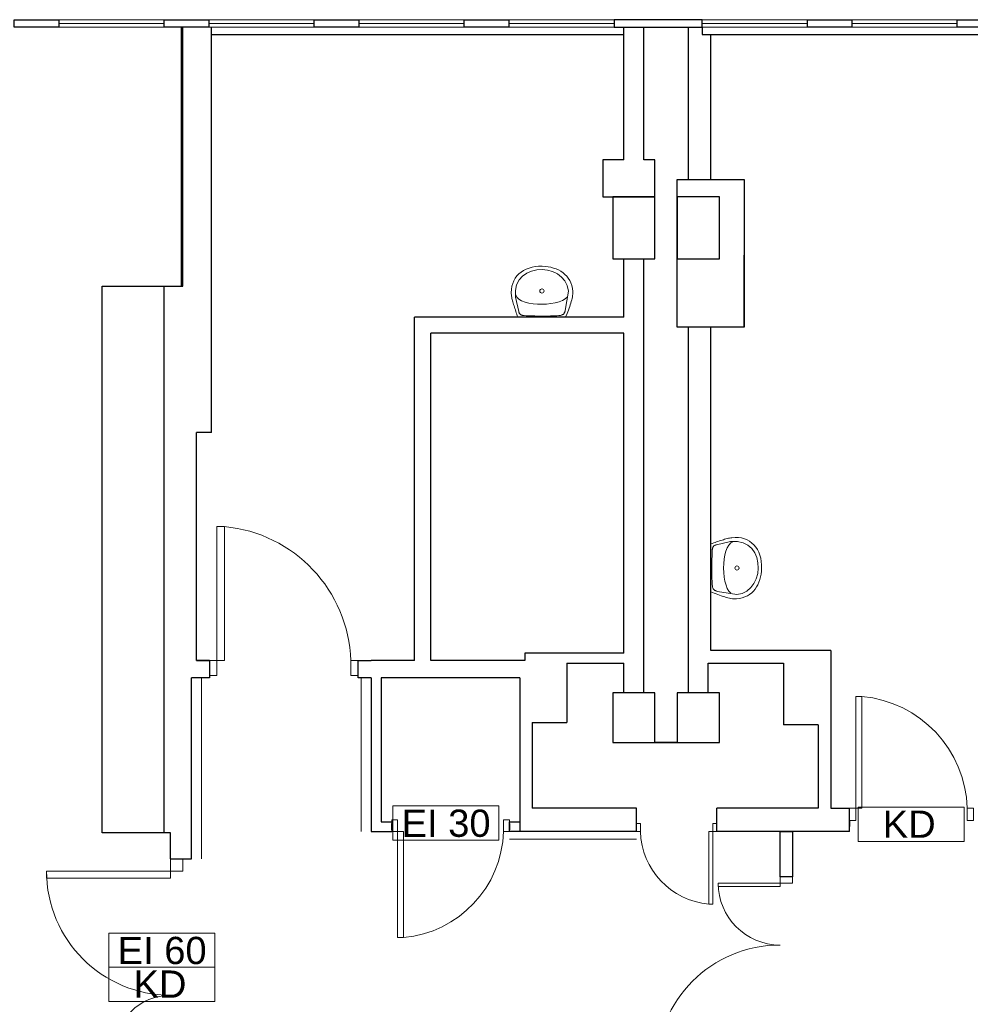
# Model space of a CAD drawing. Header units: millimetres. Extents: x 6612729504 to 6612744462, y 5733542327 to 5733549367.
# Tile 73 of 109: x 6612738877 to 6612739644, y 5733546924 to 5733547718. Entities that reach past the tile are written whole.
import ezdxf

# ---------------------------------------------------------------- set-up
doc = ezdxf.new("R2010")
doc.units = ezdxf.units.MM
doc.header["$MEASUREMENT"] = 0
for name, color, linetype in [('!!!!_CIENKIE czerwone LINIE', 7, 'Continuous'), ('!!!!_SCIANY GRUBE', 7, 'Continuous'), ('___OPISY', 7, 'Continuous'), ('A-ARM', 7, 'Continuous'), ('dwa_barierki', 7, 'Continuous'), ('dwa_DRZWI', 7, 'Continuous'), ('STOLARKAOKIENNA', 7, 'Continuous'), ('WIDOK', 7, 'Continuous'), ('WYPOSAZ', 7, 'Continuous')]:
    doc.layers.add(name, color=color, linetype=linetype)
doc.styles.add('GENERATED_STYLE_1', font='arial.ttf')

msp = doc.modelspace()

# ---------------------------------------------------------------- linework, layer by layer
at = {"layer": '!!!!_CIENKIE czerwone LINIE', "color": 252, "lineweight": 20}
for points in [[(6612739263.605215, 5733547083.575229), (6612739177.974068, 5733547083.575229), (6612739177.974068, 5733547056.033253), (6612739263.605215, 5733547056.033253)], [(6612739639.091083, 5733547082.470095), (6612739553.459934, 5733547082.470095), (6612739553.459934, 5733547054.886401), (6612739639.091083, 5733547054.886401)], [(6612739034.449043, 5733546980.906321), (6612738948.817895, 5733546980.906321), (6612738948.817895, 5733546925.822368), (6612739034.449043, 5733546925.822368)]]:
    msp.add_lwpolyline(points, close=True, dxfattribs=at)
for points in [[(6612739177.974068, 5733547056.033253), (6612739263.605215, 5733547056.033253)], [(6612739553.459934, 5733547054.844686), (6612739639.091083, 5733547054.844686)], [(6612738948.817895, 5733546953.364344), (6612739034.449043, 5733546953.364344)], [(6612738948.817895, 5733546925.822368), (6612739034.449043, 5733546925.822368)]]:
    msp.add_lwpolyline(points, dxfattribs=at)
at = {"layer": '!!!!_SCIANY GRUBE', "color": 252, "lineweight": 30}
for p, q in [((6612739007.51649, 5733547502.844686), (6612739007.51649, 5733547711.844687)), ((6612739007.51649, 5733547502.844686), (6612739007.51649, 5733547711.844687)), ((6612739007.51649, 5733547502.844686), (6612739007.51649, 5733547711.844687)), ((6612739008.516489, 5733547502.844686), (6612739008.516489, 5733547711.844687)), ((6612739008.516489, 5733547502.844686), (6612739008.516489, 5733547711.844687)), ((6612739008.516489, 5733547502.844686), (6612739008.516489, 5733547711.844687)), ((6612739031.516489, 5733547384.844687), (6612739031.516489, 5733547711.844687)), ((6612739031.516489, 5733547384.844687), (6612739031.516489, 5733547711.844687)), ((6612739031.516489, 5733547384.844687), (6612739031.516489, 5733547711.844687)), ((6612739031.516489, 5733547384.844687), (6612739031.516489, 5733547711.844687)), ((6612739031.516489, 5733547384.844687), (6612739031.516489, 5733547711.844687)), ((6612739031.516489, 5733547384.844687), (6612739031.516489, 5733547711.844687)), ((6612739364.51649, 5733547604.844687), (6612739364.51649, 5733547711.844687)), ((6612739380.51649, 5733547604.844687), (6612739380.51649, 5733547711.844687)), ((6612739416.51649, 5733547588.844687), (6612739416.51649, 5733547711.844687)), ((6612739427.51649, 5733547711.844687), (6612739427.51649, 5733547705.844687)), ((6612739434.516489, 5733547675.844687), (6612739434.516489, 5733547705.844687)), ((6612739434.516489, 5733547588.844687), (6612739434.516489, 5733547675.844687)), ((6612739364.51649, 5733547604.844687), (6612739347.51649, 5733547604.844687)), ((6612739347.51649, 5733547604.844687), (6612739347.51649, 5733547574.844686)), ((6612739389.516489, 5733547604.844687), (6612739380.51649, 5733547604.844687)), ((6612739389.516489, 5733547574.844686), (6612739389.516489, 5733547604.844687)), ((6612739407.51649, 5733547588.844687), (6612739461.51649, 5733547588.844687)), ((6612739407.51649, 5733547469.844687), (6612739407.51649, 5733547588.844687)), ((6612739461.51649, 5733547588.844687), (6612739461.51649, 5733547469.844687)), ((6612739347.51649, 5733547574.844686), (6612739389.516489, 5733547574.844686)), ((6612739389.516489, 5733547574.844686), (6612739355.516489, 5733547574.844686)), ((6612739355.516489, 5733547574.844686), (6612739355.516489, 5733547524.844686)), ((6612739389.516489, 5733547524.844686), (6612739389.516489, 5733547574.844686)), ((6612739441.51649, 5733547574.844686), (6612739407.51649, 5733547574.844686)), ((6612739407.51649, 5733547574.844686), (6612739407.51649, 5733547524.844686)), ((6612739441.51649, 5733547524.844686), (6612739441.51649, 5733547574.844686)), ((6612739461.51649, 5733547469.844687), (6612739461.51649, 5733547527.844687)), ((6612739461.51649, 5733547527.844687), (6612739461.56649, 5733547527.844687)), ((6612739355.516489, 5733547524.844686), (6612739389.516489, 5733547524.844686)), ((6612739364.51649, 5733547477.844687), (6612739364.51649, 5733547524.844686)), ((6612739380.51649, 5733547174.844686), (6612739380.51649, 5733547524.844686)), ((6612739407.51649, 5733547524.844686), (6612739441.51649, 5733547524.844686)), ((6612738993.516489, 5733547061.844686), (6612738993.516489, 5733547502.844686)), ((6612738993.516489, 5733547502.844686), (6612739007.51649, 5733547502.844686)), ((6612738993.516489, 5733547061.844686), (6612738993.516489, 5733547502.844686)), ((6612738993.516489, 5733547502.844686), (6612739007.51649, 5733547502.844686)), ((6612738993.516489, 5733547502.844686), (6612739007.51649, 5733547502.844686)), ((6612738993.516489, 5733547061.844686), (6612738993.516489, 5733547502.844686)), ((6612738993.516489, 5733547502.844686), (6612739008.516489, 5733547502.844686)), ((6612738993.516489, 5733547061.844686), (6612738993.516489, 5733547502.844686)), ((6612738993.516489, 5733547502.844686), (6612739008.516489, 5733547502.844686)), ((6612738993.516489, 5733547061.844686), (6612738993.516489, 5733547502.844686)), ((6612738993.516489, 5733547502.844686), (6612739008.516489, 5733547502.844686)), ((6612739195.516489, 5733547200.844686), (6612739195.516489, 5733547477.844687)), ((6612739364.51649, 5733547477.844687), (6612739195.516489, 5733547477.844687)), ((6612739208.516489, 5733547200.844686), (6612739208.516489, 5733547464.844687)), ((6612739364.51649, 5733547464.844687), (6612739208.516489, 5733547464.844687)), ((6612739364.51649, 5733547206.844686), (6612739364.51649, 5733547464.844687)), ((6612739461.51649, 5733547469.844687), (6612739407.51649, 5733547469.844687)), ((6612739416.51649, 5733547174.844686), (6612739416.51649, 5733547469.844687)), ((6612739434.516489, 5733547208.844686), (6612739434.516489, 5733547469.844687)), ((6612739461.51649, 5733547469.844687), (6612739461.56649, 5733547469.844687)), ((6612739019.516489, 5733547200.844686), (6612739019.516489, 5733547384.844687)), ((6612739031.516489, 5733547384.844687), (6612739019.516489, 5733547384.844687)), ((6612739019.516489, 5733547200.844686), (6612739019.516489, 5733547384.844687)), ((6612739031.516489, 5733547384.844687), (6612739019.516489, 5733547384.844687)), ((6612739019.516489, 5733547200.844686), (6612739019.516489, 5733547384.844687)), ((6612739031.516489, 5733547384.844687), (6612739019.516489, 5733547384.844687)), ((6612739019.516489, 5733547200.844686), (6612739019.516489, 5733547384.844687)), ((6612739031.516489, 5733547384.844687), (6612739019.516489, 5733547384.844687)), ((6612739019.516489, 5733547200.844686), (6612739019.516489, 5733547384.844687)), ((6612739031.516489, 5733547384.844687), (6612739019.516489, 5733547384.844687)), ((6612739019.516489, 5733547200.844686), (6612739019.516489, 5733547384.844687)), ((6612739031.516489, 5733547384.844687), (6612739019.516489, 5733547384.844687)), ((6612739284.51649, 5733547206.844686), (6612739284.51649, 5733547200.844686)), ((6612739364.51649, 5733547206.844686), (6612739284.51649, 5733547206.844686)), ((6612739364.51649, 5733547206.844686), (6612739326.516489, 5733547206.844686)), ((6612739531.51649, 5733547208.844686), (6612739434.516489, 5733547208.844686)), ((6612739475.51649, 5733547208.844686), (6612739434.516489, 5733547208.844686)), ((6612739531.51649, 5733547208.844686), (6612739531.51649, 5733547081.844686)), ((6612739030.01649, 5733547200.844686), (6612739019.516489, 5733547200.844686)), ((6612739030.01649, 5733547200.844686), (6612739019.516489, 5733547200.844686)), ((6612739030.01649, 5733547200.844686), (6612739019.516489, 5733547200.844686)), ((6612739019.516489, 5733547200.844686), (6612739030.01649, 5733547200.844686)), ((6612739030.01649, 5733547200.844686), (6612739019.516489, 5733547200.844686)), ((6612739030.01649, 5733547200.844686), (6612739019.516489, 5733547200.844686)), ((6612739030.01649, 5733547200.844686), (6612739019.516489, 5733547200.844686)), ((6612739019.516489, 5733547200.844686), (6612739030.01649, 5733547200.844686)), ((6612739030.01649, 5733547200.844686), (6612739030.01649, 5733547186.844686)), ((6612739030.01649, 5733547200.844686), (6612739030.01649, 5733547186.844686)), ((6612739030.01649, 5733547200.844686), (6612739030.01649, 5733547186.844686)), ((6612739030.01649, 5733547200.844686), (6612739030.01649, 5733547186.844686)), ((6612739195.516489, 5733547200.844686), (6612739160.51649, 5733547200.844686)), ((6612739284.51649, 5733547200.844686), (6612739208.516489, 5733547200.844686)), ((6612739318.51649, 5733547198.844687), (6612739318.51649, 5733547150.844686)), ((6612739318.51649, 5733547198.844687), (6612739364.51649, 5733547198.844687)), ((6612739364.51649, 5733547174.844686), (6612739364.51649, 5733547198.844687)), ((6612739432.51649, 5733547174.844686), (6612739432.51649, 5733547198.844687)), ((6612739432.51649, 5733547198.844687), (6612739493.277411, 5733547198.844687)), ((6612739493.277411, 5733547198.844687), (6612739493.277411, 5733547148.844686)), ((6612739015.516489, 5733547040.844685), (6612739015.516489, 5733547186.844686)), ((6612739030.01649, 5733547186.844686), (6612739015.516489, 5733547186.844686)), ((6612739015.516489, 5733547040.844685), (6612739015.516489, 5733547186.844686)), ((6612739030.01649, 5733547186.844686), (6612739015.516489, 5733547186.844686)), ((6612739030.01649, 5733547186.844686), (6612739019.516489, 5733547186.844686)), ((6612739030.01649, 5733547186.844686), (6612739019.516489, 5733547186.844686)), ((6612739030.01649, 5733547186.844686), (6612739019.516489, 5733547186.844686)), ((6612739030.01649, 5733547186.844686), (6612739019.516489, 5733547186.844686)), ((6612739160.51649, 5733547186.844686), (6612739160.51649, 5733547062.844686)), ((6612739280.516489, 5733547186.844686), (6612739168.516489, 5733547186.844686)), ((6612739168.516489, 5733547186.844686), (6612739168.516489, 5733547070.844686)), ((6612739280.516489, 5733547186.844686), (6612739280.516489, 5733547062.844686)), ((6612739389.516489, 5733547174.844686), (6612739355.516489, 5733547174.844686)), ((6612739355.516489, 5733547174.844686), (6612739355.516489, 5733547134.844686)), ((6612739389.516489, 5733547134.844686), (6612739389.516489, 5733547174.844686)), ((6612739441.51649, 5733547174.844686), (6612739407.51649, 5733547174.844686)), ((6612739407.51649, 5733547174.844686), (6612739407.51649, 5733547134.844686)), ((6612739441.51649, 5733547134.844686), (6612739441.51649, 5733547174.844686)), ((6612739290.51649, 5733547150.844686), (6612739290.51649, 5733547081.844686)), ((6612739290.51649, 5733547150.844686), (6612739318.51649, 5733547150.844686)), ((6612739521.277411, 5733547148.844686), (6612739493.277411, 5733547148.844686)), ((6612739521.277411, 5733547148.844686), (6612739521.277411, 5733547081.844686)), ((6612739355.516489, 5733547134.844686), (6612739389.516489, 5733547134.844686)), ((6612739407.51649, 5733547134.844686), (6612739441.51649, 5733547134.844686)), ((6612739374.51649, 5733547081.844686), (6612739290.51649, 5733547081.844686)), ((6612739374.51649, 5733547062.844686), (6612739374.51649, 5733547081.844686)), ((6612739521.277411, 5733547081.844686), (6612739439.516489, 5733547081.844686)), ((6612739439.516489, 5733547062.844686), (6612739439.516489, 5733547081.844686)), ((6612739531.51649, 5733547081.844686), (6612739546.51649, 5733547081.844686)), ((6612739546.51649, 5733547062.844686), (6612739546.51649, 5733547081.844686)), ((6612739168.516489, 5733547070.844686), (6612739177.071825, 5733547070.844686)), ((6612739177.071825, 5733547070.844686), (6612739177.071825, 5733547062.844686)), ((6612739177.071825, 5733547064.344686), (6612739177.071825, 5733547069.344686)), ((6612739272.071826, 5733547062.844686), (6612739272.071826, 5733547070.844686)), ((6612739272.071826, 5733547070.844686), (6612739280.516489, 5733547070.844686)), ((6612739272.071826, 5733547069.344686), (6612739272.071826, 5733547064.344686)), ((6612739546.51649, 5733547071.880316), (6612739546.51649, 5733547066.880316)), ((6612739160.51649, 5733547062.844686), (6612739177.071825, 5733547062.844686)), ((6612739280.516489, 5733547062.844686), (6612739272.071826, 5733547062.844686)), ((6612739374.51649, 5733547062.844686), (6612739280.516489, 5733547062.844686)), ((6612739546.51649, 5733547062.844686), (6612739439.516489, 5733547062.844686))]:
    msp.add_line(p, q, dxfattribs=at)
for points in [[(6612738908.516489, 5733547711.844687), (6612738872.516489, 5733547711.844687), (6612738872.516489, 5733547717.844687), (6612738908.516489, 5733547717.844687)], [(6612738908.516489, 5733547711.844687), (6612738872.516489, 5733547711.844687), (6612738872.516489, 5733547717.844687), (6612738908.516489, 5733547717.844687)], [(6612739029.516489, 5733547711.844687), (6612738993.516489, 5733547711.844687), (6612738993.516489, 5733547717.844687), (6612739029.516489, 5733547717.844687)], [(6612739029.516489, 5733547711.844687), (6612738993.516489, 5733547711.844687), (6612738993.516489, 5733547717.844687), (6612739029.516489, 5733547717.844687)], [(6612739029.516489, 5733547711.844687), (6612738993.516489, 5733547711.844687), (6612738993.516489, 5733547717.844687), (6612739029.516489, 5733547717.844687)], [(6612739029.516489, 5733547711.844687), (6612738993.516489, 5733547711.844687), (6612738993.516489, 5733547717.844687), (6612739029.516489, 5733547717.844687)], [(6612739029.516489, 5733547711.844687), (6612738993.516489, 5733547711.844687), (6612738993.516489, 5733547717.844687), (6612739029.516489, 5733547717.844687)], [(6612739029.516489, 5733547711.844687), (6612738993.516489, 5733547711.844687), (6612738993.516489, 5733547717.844687), (6612739029.516489, 5733547717.844687)], [(6612739150.516489, 5733547711.844687), (6612739114.51649, 5733547711.844687), (6612739114.51649, 5733547717.844687), (6612739150.516489, 5733547717.844687)], [(6612739271.516489, 5733547711.844687), (6612739235.516489, 5733547711.844687), (6612739235.516489, 5733547717.844687), (6612739271.516489, 5733547717.844687)], [(6612739356.51649, 5733547711.844687), (6612739427.51649, 5733547711.844687), (6612739427.51649, 5733547717.844687), (6612739356.51649, 5733547717.844687)], [(6612739548.51649, 5733547711.844687), (6612739512.51649, 5733547711.844687), (6612739512.51649, 5733547717.844687), (6612739548.51649, 5733547717.844687)], [(6612739674.51649, 5733547711.844687), (6612739633.51649, 5733547711.844687), (6612739633.51649, 5733547717.844687), (6612739674.51649, 5733547717.844687)], [(6612739389.516489, 5733547134.844686), (6612739407.51649, 5733547134.844686)], [(6612739490.51649, 5733547026.344686), (6612739490.51649, 5733547062.844686), (6612739500.51649, 5733547062.844686), (6612739500.51649, 5733547026.344686)]]:
    msp.add_lwpolyline(points, close=True, dxfattribs=at)
for points in [[(6612739160.51649, 5733547186.844686), (6612739150.016489, 5733547186.844686), (6612739150.016489, 5733547200.844686), (6612739160.51649, 5733547200.844686)], [(6612738998.516489, 5733547061.844686), (6612738993.516489, 5733547061.844686)], [(6612738998.516489, 5733547040.844685), (6612738998.516489, 5733547061.844686), (6612738993.516489, 5733547061.844686)], [(6612738998.516489, 5733547040.844685), (6612739015.516489, 5733547040.844685)]]:
    msp.add_lwpolyline(points, dxfattribs=at)
at = {"layer": 'A-ARM', "color": 252, "lineweight": 18}
for p, q in [((6612739278.129494, 5733547511.110062), (6612739279.716896, 5733547512.767855)), ((6612739279.716896, 5733547512.767855), (6612739281.50359, 5733547514.242753)), ((6612739281.50359, 5733547514.242753), (6612739283.475885, 5733547515.529039)), ((6612739282.644131, 5733547510.993946), (6612739286.040939, 5733547513.383173)), ((6612739283.475885, 5733547515.529039), (6612739285.619045, 5733547516.620398)), ((6612739285.619045, 5733547516.620398), (6612739287.919081, 5733547517.510962)), ((6612739286.040939, 5733547513.383173), (6612739289.910629, 5733547515.041569)), ((6612739287.919081, 5733547517.510962), (6612739290.3611, 5733547518.194115)), ((6612739289.910629, 5733547515.041569), (6612739294.093618, 5733547515.980113)), ((6612739290.3611, 5733547518.194115), (6612739292.931568, 5733547518.664139)), ((6612739292.931568, 5733547518.664139), (6612739295.615745, 5733547518.914718)), ((6612739294.093618, 5733547515.980113), (6612739298.430625, 5733547516.209785)), ((6612739295.615745, 5733547518.914718), (6612739298.39934, 5733547518.939836)), ((6612739298.39934, 5733547518.939836), (6612739300.843466, 5733547518.791985)), ((6612739298.430625, 5733547516.209785), (6612739302.761615, 5733547515.740814)), ((6612739300.843466, 5733547518.791985), (6612739303.212537, 5733547518.505008)), ((6612739302.761615, 5733547515.740814), (6612739306.927608, 5733547514.584479)), ((6612739303.212537, 5733547518.505008), (6612739305.496629, 5733547518.076344)), ((6612739305.496629, 5733547518.076344), (6612739307.686716, 5733547517.503893)), ((6612739306.927608, 5733547514.584479), (6612739310.768871, 5733547512.75146)), ((6612739307.686716, 5733547517.503893), (6612739309.773021, 5733547516.784794)), ((6612739309.773021, 5733547516.784794), (6612739311.74637, 5733547515.917393)), ((6612739310.768871, 5733547512.75146), (6612739314.126272, 5733547510.252586)), ((6612739311.74637, 5733547515.917393), (6612739313.597137, 5733547514.898831)), ((6612739313.597137, 5733547514.898831), (6612739315.316298, 5733547513.727155)), ((6612739315.316298, 5733547513.727155), (6612739316.893774, 5733547512.399657)), ((6612739316.893774, 5733547512.399657), (6612739318.320842, 5733547510.91423)), ((6612739274.06352, 5733547502.777021), (6612739274.709071, 5733547505.103529)), ((6612739274.709071, 5733547505.103529), (6612739275.611066, 5733547507.271806)), ((6612739275.611066, 5733547507.271806), (6612739276.756121, 5733547509.27614)), ((6612739276.756121, 5733547509.27614), (6612739278.129494, 5733547511.110062)), ((6612739276.88487, 5733547499.333287), (6612739277.906589, 5733547503.979682)), ((6612739277.906589, 5733547503.979682), (6612739279.879337, 5733547507.862909)), ((6612739279.879337, 5733547507.862909), (6612739282.644131, 5733547510.993946)), ((6612739314.126272, 5733547510.252586), (6612739316.839778, 5733547507.098536)), ((6612739316.839778, 5733547507.098536), (6612739318.750257, 5733547503.300441)), ((6612739318.320842, 5733547510.91423), (6612739319.587577, 5733547509.268318)), ((6612739319.587577, 5733547509.268318), (6612739320.685252, 5733547507.460116)), ((6612739320.685252, 5733547507.460116), (6612739321.603642, 5733547505.486617)), ((6612739321.603642, 5733547505.486617), (6612739322.334021, 5733547503.346014)), ((6612739273.600866, 5733547497.674891), (6612739273.689457, 5733547500.298904)), ((6612739273.812341, 5733547494.911751), (6612739273.600866, 5733547497.674891)), ((6612739273.689457, 5733547500.298904), (6612739274.06352, 5733547502.777021)), ((6612739276.974211, 5733547493.912893), (6612739276.88487, 5733547499.333287)), ((6612739277.142066, 5733547495.762908), (6612739277.192066, 5733547495.762908)), ((6612739277.142066, 5733547495.762908), (6612739278.093245, 5733547493.961475)), ((6612739298.366702, 5733547501.384698), (6612739298.416702, 5733547501.384698)), ((6612739298.417991, 5733547500.34147), (6612739298.467991, 5733547500.34147)), ((6612739319.698126, 5733547498.868978), (6612739317.108857, 5733547483.24282)), ((6612739318.750257, 5733547503.300441), (6612739319.698126, 5733547498.868978)), ((6612739322.334021, 5733547503.346014), (6612739322.866465, 5733547501.035752)), ((6612739322.866465, 5733547501.035752), (6612739323.191947, 5733547498.553574)), ((6612739323.199617, 5733547496.452227), (6612739323.089971, 5733547495.329433)), ((6612739323.191947, 5733547498.553574), (6612739323.235265, 5733547497.527944)), ((6612739323.235265, 5733547497.527944), (6612739323.199617, 5733547496.452227)), ((6612739273.950113, 5733547493.985991), (6612739273.812341, 5733547494.911751)), ((6612739274.125189, 5733547493.041582), (6612739273.950113, 5733547493.985991)), ((6612739274.334105, 5733547492.078219), (6612739274.125189, 5733547493.041582)), ((6612739274.574156, 5733547491.095907), (6612739274.334105, 5733547492.078219)), ((6612739274.841881, 5733547490.094644), (6612739274.574156, 5733547491.095907)), ((6612739275.134726, 5733547489.074427), (6612739274.841881, 5733547490.094644)), ((6612739275.449227, 5733547488.035561), (6612739275.134726, 5733547489.074427)), ((6612739275.782681, 5733547486.978045), (6612739275.449227, 5733547488.035561)), ((6612739276.974211, 5733547493.912893), (6612739277.024211, 5733547493.912893)), ((6612739279.533549, 5733547482.44987), (6612739276.974211, 5733547493.912893)), ((6612739278.093245, 5733547493.961475), (6612739279.72532, 5733547492.410772)), ((6612739279.72532, 5733547492.410772), (6612739281.940674, 5733547491.108241)), ((6612739281.940674, 5733547491.108241), (6612739284.642598, 5733547490.051928)), ((6612739284.642598, 5733547490.051928), (6612739287.733176, 5733547489.239274)), ((6612739287.733176, 5733547489.239274), (6612739291.115545, 5733547488.668476)), ((6612739291.115545, 5733547488.668476), (6612739294.692242, 5733547488.336979)), ((6612739294.692242, 5733547488.336979), (6612739298.366551, 5733547488.242974)), ((6612739298.366551, 5733547488.242974), (6612739302.04026, 5733547488.383454)), ((6612739302.04026, 5733547488.383454), (6612739305.616805, 5733547488.757067)), ((6612739305.616805, 5733547488.757067), (6612739308.998572, 5733547489.361105)), ((6612739308.998572, 5733547489.361105), (6612739312.088548, 5733547490.193761)), ((6612739312.088548, 5733547490.193761), (6612739314.789119, 5733547491.25218)), ((6612739314.789119, 5733547491.25218), (6612739317.003572, 5733547492.534708)), ((6612739317.003572, 5733547492.534708), (6612739318.634293, 5733547494.038935)), ((6612739321.181297, 5733547487.775206), (6612739320.705256, 5733547486.408751)), ((6612739321.62154, 5733547489.116391), (6612739321.181297, 5733547487.775206)), ((6612739322.019669, 5733547490.428548), (6612739321.62154, 5733547489.116391)), ((6612739322.371172, 5733547491.709119), (6612739322.019669, 5733547490.428548)), ((6612739322.670333, 5733547492.954797), (6612739322.371172, 5733547491.709119)), ((6612739322.911737, 5733547494.162721), (6612739322.670333, 5733547492.954797)), ((6612739323.089971, 5733547495.329433), (6612739322.911737, 5733547494.162721)), ((6612739276.131477, 5733547485.901426), (6612739275.782681, 5733547486.978045)), ((6612739276.493359, 5733547484.806308), (6612739276.131477, 5733547485.901426)), ((6612739276.864715, 5733547483.692389), (6612739276.493359, 5733547484.806308)), ((6612739277.24284, 5733547482.559968), (6612739276.864715, 5733547483.692389)), ((6612739277.624273, 5733547481.408747), (6612739277.24284, 5733547482.559968)), ((6612739278.006459, 5733547480.239327), (6612739277.624273, 5733547481.408747)), ((6612739278.385938, 5733547479.051107), (6612739278.006459, 5733547480.239327)), ((6612739279.682002, 5733547481.971874), (6612739279.533549, 5733547482.44987)), ((6612739279.848654, 5733547481.539301), (6612739279.682002, 5733547481.971874)), ((6612739280.034106, 5733547481.150046), (6612739279.848654, 5733547481.539301)), ((6612739280.238661, 5733547480.801702), (6612739280.034106, 5733547481.150046)), ((6612739280.46322, 5733547480.492764), (6612739280.238661, 5733547480.801702)), ((6612739280.707932, 5733547480.220827), (6612739280.46322, 5733547480.492764)), ((6612739280.973402, 5733547479.984085), (6612739280.707932, 5733547480.220827)), ((6612739281.259929, 5733547479.780132), (6612739280.973402, 5733547479.984085)), ((6612739281.568265, 5733547479.607465), (6612739281.259929, 5733547479.780132)), ((6612739314.977129, 5733547479.876393), (6612739314.591182, 5733547479.676952)), ((6612739315.323818, 5733547480.102607), (6612739314.977129, 5733547479.876393)), ((6612739315.634411, 5733547480.355292), (6612739315.323818, 5733547480.102607)), ((6612739315.910709, 5733547480.633095), (6612739315.634411, 5733547480.355292)), ((6612739316.155724, 5733547480.936166), (6612739315.910709, 5733547480.633095)), ((6612739316.37186, 5733547481.263453), (6612739316.155724, 5733547480.936166)), ((6612739316.561825, 5733547481.614655), (6612739316.37186, 5733547481.263453)), ((6612739316.727724, 5733547481.988569), (6612739316.561825, 5733547481.614655)), ((6612739316.872566, 5733547482.385194), (6612739316.727724, 5733547481.988569)), ((6612739316.998759, 5733547482.803329), (6612739316.872566, 5733547482.385194)), ((6612739317.108857, 5733547483.24282), (6612739316.998759, 5733547482.803329)), ((6612739317.108857, 5733547483.24282), (6612739317.158857, 5733547483.24282)), ((6612739318.546454, 5733547480.748307), (6612739317.39042, 5733547477.844687)), ((6612739319.113341, 5733547482.186355), (6612739318.546454, 5733547480.748307)), ((6612739319.665939, 5733547483.611319), (6612739319.113341, 5733547482.186355)), ((6612739320.198081, 5733547485.019586), (6612739319.665939, 5733547483.611319)), ((6612739320.705256, 5733547486.408751), (6612739320.198081, 5733547485.019586)), ((6612739278.760153, 5733547477.844687), (6612739278.385938, 5733547479.051107)), ((6612739317.39042, 5733547477.844687), (6612739278.760153, 5733547477.844687)), ((6612739278.760153, 5733547477.844687), (6612739278.810152, 5733547477.844687)), ((6612739281.898861, 5733547479.463675), (6612739281.568265, 5733547479.607465)), ((6612739282.25247, 5733547479.346958), (6612739281.898861, 5733547479.463675)), ((6612739282.62909, 5733547479.255059), (6612739282.25247, 5733547479.346958)), ((6612739283.029626, 5733547479.186172), (6612739282.62909, 5733547479.255059)), ((6612739283.454378, 5733547479.138042), (6612739283.029626, 5733547479.186172)), ((6612739283.903946, 5733547479.108863), (6612739283.454378, 5733547479.138042)), ((6612739285.566403, 5733547479.038172), (6612739283.903946, 5733547479.108863)), ((6612739287.26616, 5733547478.974098), (6612739285.566403, 5733547479.038172)), ((6612739288.997655, 5733547478.916793), (6612739287.26616, 5733547478.974098)), ((6612739290.75577, 5733547478.867309), (6612739288.997655, 5733547478.916793)), ((6612739292.534793, 5733547478.825796), (6612739290.75577, 5733547478.867309)), ((6612739294.329908, 5733547478.793458), (6612739292.534793, 5733547478.825796)), ((6612739296.135403, 5733547478.770746), (6612739294.329908, 5733547478.793458)), ((6612739297.946613, 5733547478.758263), (6612739296.135403, 5733547478.770746)), ((6612739299.757372, 5733547478.756458), (6612739297.946613, 5733547478.758263)), ((6612739301.562866, 5733547478.766385), (6612739299.757372, 5733547478.756458)), ((6612739303.357831, 5733547478.788494), (6612739301.562866, 5733547478.766385)), ((6612739305.136853, 5733547478.82369), (6612739303.357831, 5733547478.788494)), ((6612739306.894518, 5733547478.872122), (6612739305.136853, 5733547478.82369)), ((6612739308.625862, 5733547478.935292), (6612739306.894518, 5733547478.872122)), ((6612739310.325168, 5733547479.013204), (6612739308.625862, 5733547478.935292)), ((6612739311.987625, 5733547479.106757), (6612739310.325168, 5733547479.013204)), ((6612739312.606552, 5733547479.161655), (6612739311.987625, 5733547479.106757)), ((6612739313.174041, 5733547479.246937), (6612739312.606552, 5733547479.161655)), ((6612739313.692195, 5733547479.361548), (6612739313.174041, 5733547479.246937)), ((6612739314.163874, 5733547479.505338), (6612739313.692195, 5733547479.361548)), ((6612739314.591182, 5733547479.676952), (6612739314.163874, 5733547479.505338)), ((6612739440.364191, 5733547296.910244), (6612739441.478111, 5733547297.281601)), ((6612739441.478111, 5733547297.281601), (6612739442.57323, 5733547297.643482)), ((6612739442.57323, 5733547297.643482), (6612739443.649848, 5733547297.992278)), ((6612739443.649848, 5733547297.992278), (6612739444.707365, 5733547298.325731)), ((6612739444.707365, 5733547298.325731), (6612739445.746231, 5733547298.640233)), ((6612739445.746231, 5733547298.640233), (6612739446.766446, 5733547298.933078)), ((6612739446.766446, 5733547298.933078), (6612739447.767712, 5733547299.200803)), ((6612739447.767712, 5733547299.200803), (6612739448.750024, 5733547299.440854)), ((6612739448.750024, 5733547299.440854), (6612739449.713385, 5733547299.649771)), ((6612739449.713385, 5733547299.649771), (6612739450.657795, 5733547299.824845)), ((6612739450.657795, 5733547299.824845), (6612739451.583555, 5733547299.962618)), ((6612739451.583555, 5733547299.962618), (6612739454.346695, 5733547300.174092)), ((6612739454.346695, 5733547300.174092), (6612739456.970709, 5733547300.085502)), ((6612739456.970709, 5733547300.085502), (6612739459.448826, 5733547299.711438)), ((6612739459.448826, 5733547299.711438), (6612739461.775332, 5733547299.065887)), ((6612739461.775332, 5733547299.065887), (6612739463.94361, 5733547298.163893)), ((6612739463.94361, 5733547298.163893), (6612739465.947944, 5733547297.018839)), ((6612739434.516489, 5733547295.014806), (6612739435.72291, 5733547295.389021)), ((6612739434.516489, 5733547256.384539), (6612739434.516489, 5733547295.014806)), ((6612739434.516489, 5733547295.014806), (6612739434.566489, 5733547295.014806)), ((6612739435.709974, 5733547288.208556), (6612739435.780666, 5733547289.871013)), ((6612739435.72291, 5733547295.389021), (6612739436.911131, 5733547295.768499)), ((6612739435.780666, 5733547289.871013), (6612739435.809846, 5733547290.32058)), ((6612739435.809846, 5733547290.32058), (6612739435.857976, 5733547290.745333)), ((6612739435.857976, 5733547290.745333), (6612739435.926863, 5733547291.145868)), ((6612739435.926863, 5733547291.145868), (6612739436.018763, 5733547291.522489)), ((6612739436.018763, 5733547291.522489), (6612739436.135478, 5733547291.876099)), ((6612739436.135478, 5733547291.876099), (6612739436.279268, 5733547292.206695)), ((6612739436.279268, 5733547292.206695), (6612739436.451936, 5733547292.51503)), ((6612739436.451936, 5733547292.51503), (6612739436.65589, 5733547292.801557)), ((6612739436.65589, 5733547292.801557), (6612739436.892632, 5733547293.067026)), ((6612739436.892632, 5733547293.067026), (6612739437.164568, 5733547293.311739)), ((6612739436.911131, 5733547295.768499), (6612739438.080551, 5733547296.150685)), ((6612739437.164568, 5733547293.311739), (6612739437.473506, 5733547293.536298)), ((6612739437.473506, 5733547293.536298), (6612739437.82185, 5733547293.740852)), ((6612739437.82185, 5733547293.740852), (6612739438.211104, 5733547293.926305)), ((6612739438.080551, 5733547296.150685), (6612739439.231771, 5733547296.53212)), ((6612739438.211104, 5733547293.926305), (6612739438.643678, 5733547294.092957)), ((6612739438.643678, 5733547294.092957), (6612739439.121674, 5733547294.241409)), ((6612739439.121674, 5733547294.241409), (6612739450.584697, 5733547296.800748)), ((6612739439.231771, 5733547296.53212), (6612739440.364191, 5733547296.910244)), ((6612739446.723731, 5733547289.13236), (6612739445.911077, 5733547286.041782)), ((6612739447.780045, 5733547291.834285), (6612739446.723731, 5733547289.13236)), ((6612739449.082575, 5733547294.049641), (6612739447.780045, 5733547291.834285)), ((6612739450.633279, 5733547295.681714), (6612739449.082575, 5733547294.049641)), ((6612739450.584697, 5733547296.800748), (6612739456.005091, 5733547296.890089)), ((6612739450.584697, 5733547296.800748), (6612739450.634697, 5733547296.800748)), ((6612739452.434712, 5733547296.632893), (6612739450.633279, 5733547295.681714)), ((6612739452.434712, 5733547296.632893), (6612739452.484712, 5733547296.632893)), ((6612739456.005091, 5733547296.890089), (6612739460.651486, 5733547295.86837)), ((6612739460.651486, 5733547295.86837), (6612739464.534712, 5733547293.895622)), ((6612739464.534712, 5733547293.895622), (6612739467.66575, 5733547291.130828)), ((6612739465.947944, 5733547297.018839), (6612739467.781865, 5733547295.645466)), ((6612739467.66575, 5733547291.130828), (6612739470.054976, 5733547287.734019)), ((6612739467.781865, 5733547295.645466), (6612739469.439658, 5733547294.058064)), ((6612739469.439658, 5733547294.058064), (6612739470.914557, 5733547292.271369)), ((6612739470.914557, 5733547292.271369), (6612739472.200844, 5733547290.299073)), ((6612739472.200844, 5733547290.299073), (6612739473.292202, 5733547288.155913)), ((6612739435.465261, 5733547279.44505), (6612739435.4976, 5733547281.240166)), ((6612739435.4976, 5733547281.240166), (6612739435.539111, 5733547283.019189)), ((6612739435.539111, 5733547283.019189), (6612739435.588596, 5733547284.777306)), ((6612739435.588596, 5733547284.777306), (6612739435.645902, 5733547286.508799)), ((6612739435.645902, 5733547286.508799), (6612739435.709974, 5733547288.208556)), ((6612739445.340281, 5733547282.659413), (6612739445.008781, 5733547279.082718)), ((6612739445.911077, 5733547286.041782), (6612739445.340281, 5733547282.659413)), ((6612739470.054976, 5733547287.734019), (6612739471.713372, 5733547283.864329)), ((6612739471.713372, 5733547283.864329), (6612739472.651917, 5733547279.681341)), ((6612739473.292202, 5733547288.155913), (6612739474.182766, 5733547285.855878)), ((6612739474.182766, 5733547285.855878), (6612739474.865918, 5733547283.413859)), ((6612739474.865918, 5733547283.413859), (6612739475.335941, 5733547280.843391)), ((6612739435.428262, 5733547274.017588), (6612739435.430067, 5733547275.828345)), ((6612739435.438189, 5733547272.212093), (6612739435.428262, 5733547274.017588)), ((6612739435.430067, 5733547275.828345), (6612739435.44255, 5733547277.639556)), ((6612739435.44255, 5733547277.639556), (6612739435.465261, 5733547279.44505)), ((6612739445.008781, 5733547279.082718), (6612739444.914777, 5733547275.408407)), ((6612739444.914777, 5733547275.408407), (6612739445.055259, 5733547271.734699)), ((6612739457.013273, 5733547275.356968), (6612739457.063273, 5733547275.356968)), ((6612739458.056501, 5733547275.408257), (6612739458.106501, 5733547275.408257)), ((6612739472.881589, 5733547275.344335), (6612739472.412618, 5733547271.013344)), ((6612739472.651917, 5733547279.681341), (6612739472.881589, 5733547275.344335)), ((6612739475.335941, 5733547280.843391), (6612739475.586521, 5733547278.159214)), ((6612739475.611639, 5733547275.375619), (6612739475.463789, 5733547272.931494)), ((6612739475.586521, 5733547278.159214), (6612739475.611639, 5733547275.375619)), ((6612739435.460299, 5733547270.417128), (6612739435.438189, 5733547272.212093)), ((6612739435.495494, 5733547268.638105), (6612739435.460299, 5733547270.417128)), ((6612739435.543924, 5733547266.880441), (6612739435.495494, 5733547268.638105)), ((6612739435.607096, 5733547265.149097), (6612739435.543924, 5733547266.880441)), ((6612739445.055259, 5733547271.734699), (6612739445.42887, 5733547268.158154)), ((6612739445.42887, 5733547268.158154), (6612739446.032907, 5733547264.776387)), ((6612739471.256283, 5733547266.847351), (6612739469.423265, 5733547263.006088)), ((6612739472.412618, 5733547271.013344), (6612739471.256283, 5733547266.847351)), ((6612739474.175697, 5733547266.088243), (6612739473.456598, 5733547264.001938)), ((6612739474.748149, 5733547268.27833), (6612739474.175697, 5733547266.088243)), ((6612739475.17681, 5733547270.562422), (6612739474.748149, 5733547268.27833)), ((6612739475.463789, 5733547272.931494), (6612739475.17681, 5733547270.562422)), ((6612739435.685008, 5733547263.449791), (6612739435.607096, 5733547265.149097)), ((6612739435.778561, 5733547261.787334), (6612739435.685008, 5733547263.449791)), ((6612739435.83346, 5733547261.168406), (6612739435.778561, 5733547261.787334)), ((6612739435.918741, 5733547260.600918), (6612739435.83346, 5733547261.168406)), ((6612739436.033351, 5733547260.082764), (6612739435.918741, 5733547260.600918)), ((6612739436.177141, 5733547259.611085), (6612739436.033351, 5733547260.082764)), ((6612739436.348757, 5733547259.183777), (6612739436.177141, 5733547259.611085)), ((6612739436.548198, 5733547258.79783), (6612739436.348757, 5733547259.183777)), ((6612739436.77441, 5733547258.45114), (6612739436.548198, 5733547258.79783)), ((6612739437.027096, 5733547258.140548), (6612739436.77441, 5733547258.45114)), ((6612739437.304898, 5733547257.86425), (6612739437.027096, 5733547258.140548)), ((6612739437.60797, 5733547257.619236), (6612739437.304898, 5733547257.86425)), ((6612739437.935257, 5733547257.4031), (6612739437.60797, 5733547257.619236)), ((6612739438.286459, 5733547257.213135), (6612739437.935257, 5733547257.4031)), ((6612739446.032907, 5733547264.776387), (6612739446.865565, 5733547261.686411)), ((6612739446.865565, 5733547261.686411), (6612739447.923985, 5733547258.98584)), ((6612739447.923985, 5733547258.98584), (6612739449.206511, 5733547256.771387)), ((6612739466.92439, 5733547259.648687), (6612739463.77034, 5733547256.935181)), ((6612739469.423265, 5733547263.006088), (6612739466.92439, 5733547259.648687)), ((6612739470.398958, 5733547258.458661), (6612739469.071461, 5733547256.881185)), ((6612739471.570635, 5733547260.177821), (6612739470.398958, 5733547258.458661)), ((6612739472.589197, 5733547262.028588), (6612739471.570635, 5733547260.177821)), ((6612739473.456598, 5733547264.001938), (6612739472.589197, 5733547262.028588)), ((6612739437.420111, 5733547255.228504), (6612739434.516489, 5733547256.384539)), ((6612739438.858159, 5733547254.661617), (6612739437.420111, 5733547255.228504)), ((6612739438.660373, 5733547257.047235), (6612739438.286459, 5733547257.213135)), ((6612739439.056998, 5733547256.902391), (6612739438.660373, 5733547257.047235)), ((6612739440.283121, 5733547254.10902), (6612739438.858159, 5733547254.661617)), ((6612739439.475131, 5733547256.776199), (6612739439.056998, 5733547256.902391)), ((6612739439.914623, 5733547256.666101), (6612739439.475131, 5733547256.776199)), ((6612739455.540782, 5733547254.076833), (6612739439.914623, 5733547256.666101)), ((6612739439.914623, 5733547256.666101), (6612739439.964623, 5733547256.666101)), ((6612739441.691389, 5733547253.576878), (6612739440.283121, 5733547254.10902)), ((6612739443.080555, 5733547253.069702), (6612739441.691389, 5733547253.576878)), ((6612739444.447009, 5733547252.593662), (6612739443.080555, 5733547253.069702)), ((6612739445.788195, 5733547252.153419), (6612739444.447009, 5733547252.593662)), ((6612739447.100351, 5733547251.75529), (6612739445.788195, 5733547252.153419)), ((6612739448.380923, 5733547251.403788), (6612739447.100351, 5733547251.75529)), ((6612739449.626599, 5733547251.104626), (6612739448.380923, 5733547251.403788)), ((6612739449.206511, 5733547256.771387), (6612739450.710739, 5733547255.140667)), ((6612739450.834524, 5733547250.863221), (6612739449.626599, 5733547251.104626)), ((6612739452.001237, 5733547250.684989), (6612739450.834524, 5733547250.863221)), ((6612739453.12403, 5733547250.575341), (6612739452.001237, 5733547250.684989)), ((6612739454.199746, 5733547250.539694), (6612739453.12403, 5733547250.575341)), ((6612739455.225377, 5733547250.583012), (6612739454.199746, 5733547250.539694)), ((6612739457.707555, 5733547250.908494), (6612739455.225377, 5733547250.583012)), ((6612739459.972244, 5733547255.024702), (6612739455.540782, 5733547254.076833)), ((6612739460.017818, 5733547251.440937), (6612739457.707555, 5733547250.908494)), ((6612739463.77034, 5733547256.935181), (6612739459.972244, 5733547255.024702)), ((6612739462.158421, 5733547252.171317), (6612739460.017818, 5733547251.440937)), ((6612739464.131921, 5733547253.089707), (6612739462.158421, 5733547252.171317)), ((6612739465.940123, 5733547254.187383), (6612739464.131921, 5733547253.089707)), ((6612739467.586034, 5733547255.454117), (6612739465.940123, 5733547254.187383)), ((6612739469.071461, 5733547256.881185), (6612739467.586034, 5733547255.454117))]:
    msp.add_line(p, q, dxfattribs=at)
for centre in [(6612739298.291047, 5733547499.027658), (6612739455.699463, 5733547275.483912)]:
    msp.add_circle(centre, 1.683648, dxfattribs=at)
at = {"layer": 'dwa_barierki', "color": 252, "lineweight": 18}
for points in [[(6612739023.516489, 5733547186.844686), (6612739023.516489, 5733547040.844685)], [(6612739023.516489, 5733547186.844686), (6612739023.516489, 5733547040.844685)], [(6612739152.516489, 5733547186.844686), (6612739152.516489, 5733547062.844686)], [(6612739272.071826, 5733547056.844777), (6612739374.51649, 5733547056.844594)]]:
    msp.add_lwpolyline(points, dxfattribs=at)
at = {"layer": 'dwa_DRZWI', "color": 252, "lineweight": 20}
for p, q in [((6612738898.516489, 5733547030.844328), (6612738998.516489, 5733547030.844686)), ((6612738998.516489, 5733547030.844686), (6612738998.516508, 5733547025.28913)), ((6612738998.516508, 5733547025.28913), (6612738898.516489, 5733547025.288773)), ((6612739440.516489, 5733547021.344507), (6612739490.51649, 5733547021.344686)), ((6612739490.51649, 5733547021.344686), (6612739490.5165, 5733547018.566908)), ((6612739490.5165, 5733547018.566908), (6612739440.516489, 5733547018.56673))]:
    msp.add_line(p, q, dxfattribs=at)
for points in [[(6612739036.016682, 5733547308.896996), (6612739036.016489, 5733547200.844675), (6612739042.016489, 5733547200.844664), (6612739042.016683, 5733547308.896985)], [(6612739030.016489, 5733547200.844686), (6612739030.016467, 5733547188.844686), (6612739036.016467, 5733547188.844674), (6612739036.016489, 5733547200.844675)], [(6612739144.016494, 5733547200.844481), (6612739144.016472, 5733547188.844481), (6612739150.016472, 5733547188.84447), (6612739150.016494, 5733547200.844471)], [(6612739551.516651, 5733547171.888274), (6612739551.51649, 5733547081.844677), (6612739556.51649, 5733547081.844667), (6612739556.516651, 5733547171.888265)], [(6612739546.51649, 5733547081.844686), (6612739546.516472, 5733547071.844686), (6612739551.516473, 5733547071.844676), (6612739551.51649, 5733547081.844677)], [(6612739641.51649, 5733547081.844516), (6612739641.516473, 5733547071.844515), (6612739646.516472, 5733547071.844507), (6612739646.51649, 5733547081.844506)], [(6612739177.071825, 5733547062.844686), (6612739177.071809, 5733547072.344686), (6612739181.821809, 5733547072.344694), (6612739181.821825, 5733547062.844694)], [(6612739267.321826, 5733547062.844847), (6612739267.321809, 5733547072.344847), (6612739272.071808, 5733547072.344855), (6612739272.071826, 5733547062.844855)], [(6612739377.76649, 5733547062.844792), (6612739377.766501, 5733547069.344792), (6612739374.5165, 5733547069.344798), (6612739374.51649, 5733547062.844797)], [(6612739439.516489, 5733547062.844681), (6612739439.516501, 5733547069.344682), (6612739436.266501, 5733547069.344687), (6612739436.26649, 5733547062.844687)], [(6612739181.821979, 5733546977.303276), (6612739181.821825, 5733547062.844694), (6612739186.571826, 5733547062.844703), (6612739186.571979, 5733546977.303285)], [(6612739436.266385, 5733547004.316349), (6612739436.26649, 5733547062.844687), (6612739433.01649, 5733547062.844693), (6612739433.016385, 5733547004.316355)], [(6612739008.516489, 5733547030.844686), (6612738998.516489, 5733547030.844686), (6612738998.516489, 5733547040.844685), (6612739008.516489, 5733547040.844685)], [(6612739500.51649, 5733547021.344686), (6612739490.51649, 5733547021.344686), (6612739490.51649, 5733547026.344686), (6612739500.51649, 5733547026.344686)]]:
    msp.add_lwpolyline(points, close=True, dxfattribs=at)
for points in [[(6612738898.516489, 5733547025.288773), (6612738898.516489, 5733547030.844328)], [(6612739440.516489, 5733547018.56673), (6612739440.516489, 5733547021.344507)]]:
    msp.add_lwpolyline(points, dxfattribs=at)
for centre, radius, start, end in [((6612739031.84741, 5733547197.132679), 112.23048, 1.895317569, 84.762977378), ((6612739548.042257, 5733547078.751347), 93.525398, 1.895317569, 84.762977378), ((6612739178.521305, 5733547065.783358), 88.849127, 275.237022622, 358.104682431), ((6612739438.524741, 5733547064.855351), 60.791508, 181.895317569, 264.762977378), ((6612738998.516489, 5733547030.844686), 100, 180, 270), ((6612739490.516489, 5733547021.344686), 50, 180, 270), ((6612739490.51649, 5733546871.344686), 100, 90, 180), ((6612738998.516489, 5733546885.844685), 45, 90, 180)]:
    msp.add_arc(centre, radius, start, end, dxfattribs=at)
at = {"layer": 'STOLARKAOKIENNA', "color": 252, "lineweight": 18}
for p, q in [((6612738993.516489, 5733547717.844687), (6612738908.516489, 5733547717.844687)), ((6612738993.516489, 5733547717.844687), (6612738908.516489, 5733547717.844687)), ((6612738993.516489, 5733547714.844687), (6612738908.516489, 5733547714.844687)), ((6612738993.516489, 5733547714.844687), (6612738908.516489, 5733547714.844687)), ((6612738993.516489, 5733547711.844687), (6612738908.516489, 5733547711.844687)), ((6612738993.516489, 5733547711.844687), (6612738908.516489, 5733547711.844687)), ((6612739114.51649, 5733547717.844687), (6612739029.516489, 5733547717.844687)), ((6612739114.51649, 5733547714.844687), (6612739029.516489, 5733547714.844687)), ((6612739114.51649, 5733547711.844687), (6612739029.516489, 5733547711.844687)), ((6612739235.516489, 5733547717.844687), (6612739150.516489, 5733547717.844687)), ((6612739235.516489, 5733547714.844687), (6612739150.516489, 5733547714.844687)), ((6612739235.516489, 5733547711.844687), (6612739150.516489, 5733547711.844687)), ((6612739356.51649, 5733547717.844687), (6612739271.516489, 5733547717.844687)), ((6612739356.51649, 5733547714.844687), (6612739271.516489, 5733547714.844687)), ((6612739356.51649, 5733547711.844687), (6612739271.516489, 5733547711.844687)), ((6612739512.51649, 5733547717.844687), (6612739427.51649, 5733547717.844687)), ((6612739512.51649, 5733547714.844687), (6612739427.51649, 5733547714.844687)), ((6612739512.51649, 5733547711.844687), (6612739427.51649, 5733547711.844687)), ((6612739633.51649, 5733547717.844687), (6612739548.51649, 5733547717.844687)), ((6612739633.51649, 5733547714.844687), (6612739548.51649, 5733547714.844687)), ((6612739633.51649, 5733547711.844687), (6612739548.51649, 5733547711.844687))]:
    msp.add_line(p, q, dxfattribs=at)
at = {"layer": 'WIDOK', "color": 252, "lineweight": 30}
for p, q in [((6612739031.516489, 5733547705.844687), (6612739364.51649, 5733547705.844687)), ((6612739427.51649, 5733547705.844687), (6612740007.516491, 5733547705.844687)), ((6612739434.516489, 5733547675.844687), (6612739434.566489, 5733547675.844687))]:
    msp.add_line(p, q, dxfattribs=at)
at = {"layer": 'WYPOSAZ', "color": 252, "lineweight": 30}
msp.add_lwpolyline([(6612738993.516489, 5733547061.844686), (6612738943.516489, 5733547061.844686), (6612738943.516489, 5733547502.844686), (6612738993.516489, 5733547502.844686)], dxfattribs=at)

# ---------------------------------------------------------------- texts
at = {"layer": '___OPISY', "color": 252, "lineweight": 20, "char_height": 22.00000003, "attachment_point": 1, "style": 'GENERATED_STYLE_1'}
for s, insert in [('\\A1;{\\pql;\\fArial|b0|i0|c238|p38;EI 30}', (6612739185.099591, 5733547080.599482)), ('\\A1;{\\pql;\\fArial|b0|i0|c238|p38;KD}', (6612739573.384058, 5733547079.831002)), ('\\A1;{\\pql;\\fArial|b0|i0|c238|p38;EI 60}', (6612738955.943419, 5733546977.930573)), ('\\A1;{\\pql;\\fArial|b0|i0|c238|p38;KD}', (6612738968.74202, 5733546950.808683))]:
    msp.add_mtext(s, dxfattribs=dict(at, insert=insert))

doc.saveas('drawing.dxf')
